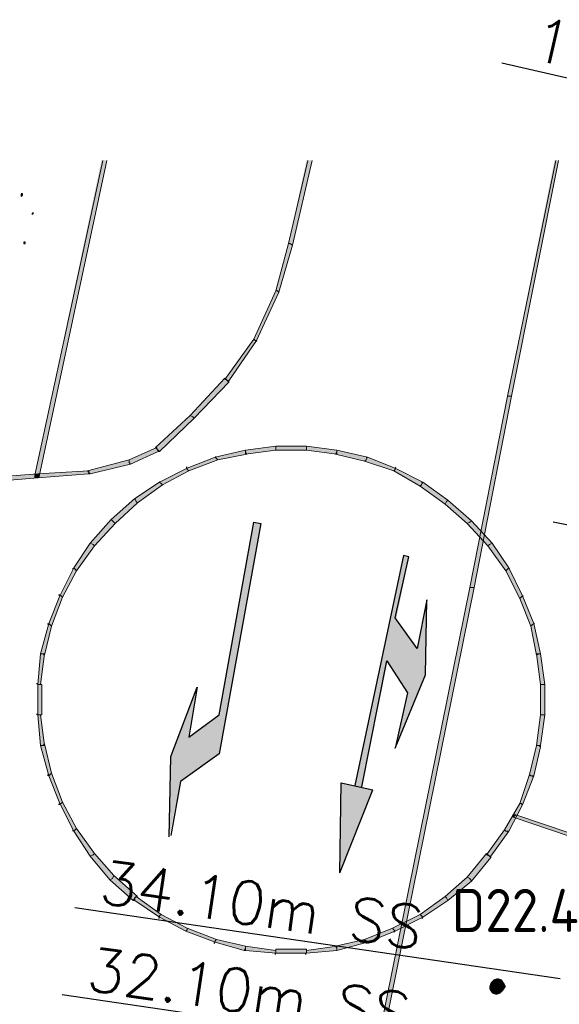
# Model space of a CAD drawing. Header units: millimetres. Extents: x -27 to 2301, y -256 to 766.
# Tile 39 of 97: x 211 to 223, y 120 to 142. Entities that reach past the tile are written whole.
import ezdxf
from ezdxf.enums import TextEntityAlignment as Align

# ---------------------------------------------------------------- set-up
doc = ezdxf.new("R2010")
doc.units = ezdxf.units.MM
for name, color, linetype in [('SIV-ONDERGROND-ALG', 251, 'Continuous'), ('SIV-VRI-DETECTIE', 4, 'Continuous'), ('SIV-VRI-MAATVOERING', 7, 'Continuous'), ('SIV-WEGMARKERING', 7, 'Continuous')]:
    doc.layers.add(name, color=color, linetype=linetype)
doc.styles.add('ISO', font='ISO.shx')
doc.styles.add('ROMANS', font='romans.shx', dxfattribs={"width": 0.7})

# ---------------------------------------------------------------- blocks, each defined once
blk = doc.blocks.new('162')
at = {"style": 'ROMANS'}
blk.add_attdef('ARM.NR', text='', height=500, dxfattribs=at).set_placement((0, 0), align=Align.MIDDLE)

msp = doc.modelspace()

# ---------------------------------------------------------------- hatches: boundary and pattern name
at = {"layer": 'SIV-ONDERGROND-ALG'}
h = msp.add_hatch(color=256, dxfattribs=at)
h.dxf.hatch_style = 2
h.paths.add_polyline_path([(212.759, 139.133), (211.183, 131.8), (211.151, 131.8), (211.087, 131.832), (212.631, 139.133)])
h = msp.add_hatch(color=256, dxfattribs=at)
h.dxf.hatch_style = 2
h.paths.add_polyline_path([(217.52, 139.133), (217.069, 137.171), (217.005, 137.203), (216.973, 137.203), (217.391, 139.133)])
h = msp.add_hatch(color=256, dxfattribs=at)
h.dxf.hatch_style = 2
h.paths.add_polyline_path([(223.245, 139.133), (222.151, 133.665), (222.055, 133.665), (223.149, 139.133)])
h = msp.add_hatch(color=256, dxfattribs=at)
h.dxf.hatch_style = 2
h.paths.add_polyline_path([(216.716, 136.11), (216.748, 136.078), (217.069, 137.171), (217.005, 137.203), (216.973, 137.203), (216.683, 136.11)])
h = msp.add_hatch(color=256, dxfattribs=at)
h.dxf.hatch_style = 2
h.paths.add_polyline_path([(216.201, 134.952), (216.233, 134.952), (216.748, 136.078), (216.716, 136.11), (216.683, 136.11), (216.169, 134.984)])
h = msp.add_hatch(color=256, dxfattribs=at)
h.dxf.hatch_style = 2
h.paths.add_polyline_path([(215.525, 134.051), (215.59, 134.019), (216.233, 134.952), (216.201, 134.952), (216.169, 134.984), (215.493, 134.051)])
h = msp.add_hatch(color=256, dxfattribs=at)
h.dxf.hatch_style = 2
h.paths.add_polyline_path([(216.233, 134.952), (216.265, 134.952), (216.233, 134.92)])
h = msp.add_hatch(color=256, dxfattribs=at)
h.dxf.hatch_style = 2
h.paths.add_polyline_path([(214.753, 133.183), (214.786, 133.151), (215.59, 133.987), (215.525, 134.051), (215.493, 134.083), (214.689, 133.215)])
h = msp.add_hatch(color=256, dxfattribs=at)
h.dxf.hatch_style = 2
h.paths.add_polyline_path([(215.59, 133.987), (215.59, 134.019), (215.525, 134.051)])
h = msp.add_hatch(color=256, dxfattribs=at)
h.dxf.hatch_style = 2
h.paths.add_polyline_path([(221.251, 129.226), (221.283, 129.226), (222.151, 133.665), (222.055, 133.665), (221.186, 129.226)])
h = msp.add_hatch(color=256, dxfattribs=at)
h.dxf.hatch_style = 2
h.paths.add_polyline_path([(213.917, 132.443), (213.982, 132.379), (214.786, 133.151), (214.753, 133.183), (214.689, 133.215), (213.885, 132.475)])
h = msp.add_hatch(color=256, dxfattribs=at)
h.dxf.hatch_style = 2
h.paths.add_polyline_path([(213.274, 132.121), (213.306, 132.089), (213.949, 132.379), (213.917, 132.443), (213.917, 132.475), (213.274, 132.186)])
h = msp.add_hatch(color=256, dxfattribs=at)
h.dxf.hatch_style = 2
h.paths.add_polyline_path([(213.949, 132.379), (213.982, 132.379), (213.917, 132.443)])
h = msp.add_hatch(color=256, dxfattribs=at)
h.dxf.hatch_style = 2
h.paths.add_polyline_path([(215.976, 132.379), (215.976, 132.411), (215.268, 132.25), (215.3, 132.218), (215.332, 132.186), (216.008, 132.314)])
h = msp.add_hatch(color=256, dxfattribs=at)
h.dxf.hatch_style = 2
h.paths.add_polyline_path([(216.683, 132.443), (216.683, 132.507), (215.976, 132.411), (215.976, 132.314), (216.683, 132.411)])
h = msp.add_hatch(color=256, dxfattribs=at)
h.dxf.hatch_style = 2
h.paths.add_polyline_path([(217.391, 132.443), (217.391, 132.507), (216.683, 132.507), (216.683, 132.411), (217.391, 132.411)])
h = msp.add_hatch(color=256, dxfattribs=at)
h.dxf.hatch_style = 2
h.paths.add_polyline_path([(218.099, 132.379), (218.099, 132.411), (217.391, 132.507), (217.391, 132.411), (218.099, 132.314)])
h = msp.add_hatch(color=256, dxfattribs=at)
h.dxf.hatch_style = 2
h.paths.add_polyline_path([(218.774, 132.186), (218.806, 132.25), (218.099, 132.411), (218.099, 132.379), (218.066, 132.314), (218.742, 132.153)])
h = msp.add_hatch(color=256, dxfattribs=at)
h.dxf.hatch_style = 2
h.paths.add_polyline_path([(212.341, 131.896), (212.373, 131.864), (213.306, 132.089), (213.274, 132.121), (213.274, 132.186), (212.309, 131.928)])
h = msp.add_hatch(color=256, dxfattribs=at)
h.dxf.hatch_style = 2
h.paths.add_polyline_path([(215.3, 132.218), (215.268, 132.25), (214.625, 131.993), (214.625, 131.96), (214.657, 131.928), (215.332, 132.186)])
h = msp.add_hatch(color=256, dxfattribs=at)
h.dxf.hatch_style = 2
h.paths.add_polyline_path([(215.268, 132.25), (215.268, 132.282), (215.3, 132.25)])
h = msp.add_hatch(color=256, dxfattribs=at)
h.dxf.hatch_style = 2
h.paths.add_polyline_path([(219.45, 131.96), (219.45, 131.993), (218.806, 132.25), (218.774, 132.186), (218.742, 132.153), (219.417, 131.928)])
h = msp.add_hatch(color=256, dxfattribs=at)
h.dxf.hatch_style = 2
h.paths.add_polyline_path([(218.774, 132.25), (218.806, 132.25), (218.806, 132.218), (218.774, 132.218)])
h = msp.add_hatch(color=256, dxfattribs=at)
h.dxf.hatch_style = 2
h.paths.add_polyline_path([(209.929, 131.735), (209.929, 131.671), (211.151, 131.768), (211.151, 131.864), (209.929, 131.768)])
h = msp.add_hatch(color=256, dxfattribs=at)
h.dxf.hatch_style = 2
h.paths.add_polyline_path([(211.151, 131.768), (211.087, 131.8), (211.087, 131.832), (211.151, 131.864), (211.151, 131.8)])
h = msp.add_hatch(color=256, dxfattribs=at)
h.dxf.hatch_style = 2
h.paths.add_polyline_path([(211.151, 131.8), (211.151, 131.768), (212.341, 131.864), (212.341, 131.928), (211.151, 131.864)])
h = msp.add_hatch(color=256, dxfattribs=at)
h.dxf.hatch_style = 2
h.paths.add_polyline_path([(211.151, 131.864), (211.183, 131.832), (211.183, 131.8), (211.151, 131.768), (211.151, 131.8)])
h = msp.add_hatch(color=256, dxfattribs=at)
h.dxf.hatch_style = 2
h.paths.add_polyline_path([(212.341, 131.864), (212.373, 131.864), (212.341, 131.896)])
h = msp.add_hatch(color=256, dxfattribs=at)
h.dxf.hatch_style = 2
h.paths.add_polyline_path([(214.625, 131.96), (214.625, 131.993), (213.982, 131.671), (214.014, 131.639), (214.046, 131.607), (214.657, 131.928)])
h = msp.add_hatch(color=256, dxfattribs=at)
h.dxf.hatch_style = 2
h.paths.add_polyline_path([(214.593, 131.993), (214.593, 132.025), (214.625, 132.025), (214.625, 131.993)])
h = msp.add_hatch(color=256, dxfattribs=at)
h.dxf.hatch_style = 2
h.paths.add_polyline_path([(220.061, 131.607), (220.093, 131.671), (219.45, 131.993), (219.45, 131.96), (219.417, 131.928), (220.029, 131.575)])
h = msp.add_hatch(color=256, dxfattribs=at)
h.dxf.hatch_style = 2
h.paths.add_polyline_path([(219.45, 131.993), (219.45, 132.025), (219.482, 131.993)])
h = msp.add_hatch(color=256, dxfattribs=at)
h.dxf.hatch_style = 2
h.paths.add_polyline_path([(211.183, 131.8), (211.151, 131.768), (211.087, 131.768), (211.087, 131.832), (211.151, 131.8)])
h = msp.add_hatch(color=256, dxfattribs=at)
h.dxf.hatch_style = 2
h.paths.add_polyline_path([(214.014, 131.639), (213.982, 131.671), (213.403, 131.285), (213.435, 131.221), (213.467, 131.189), (214.046, 131.607)])
h = msp.add_hatch(color=256, dxfattribs=at)
h.dxf.hatch_style = 2
h.paths.add_polyline_path([(213.982, 131.671), (213.982, 131.703), (214.014, 131.671)])
h = msp.add_hatch(color=256, dxfattribs=at)
h.dxf.hatch_style = 2
h.paths.add_polyline_path([(220.64, 131.221), (220.672, 131.253), (220.093, 131.671), (220.061, 131.607), (220.029, 131.575), (220.608, 131.156)])
h = msp.add_hatch(color=256, dxfattribs=at)
h.dxf.hatch_style = 2
h.paths.add_polyline_path([(220.061, 131.671), (220.093, 131.671), (220.093, 131.639), (220.061, 131.639)])
h = msp.add_hatch(color=256, dxfattribs=at)
h.dxf.hatch_style = 2
h.paths.add_polyline_path([(213.435, 131.221), (213.403, 131.285), (212.856, 130.803), (212.888, 130.77), (212.952, 130.706), (213.467, 131.189)])
h = msp.add_hatch(color=256, dxfattribs=at)
h.dxf.hatch_style = 2
h.paths.add_polyline_path([(221.186, 130.738), (221.219, 130.77), (220.672, 131.253), (220.64, 131.221), (220.608, 131.156), (221.122, 130.706)])
h = msp.add_hatch(color=256, dxfattribs=at)
h.dxf.hatch_style = 2
h.paths.add_polyline_path([(212.888, 130.77), (212.856, 130.803), (212.373, 130.256), (212.438, 130.224), (212.47, 130.191), (212.952, 130.706)])
h = msp.add_hatch(color=256, dxfattribs=at)
h.dxf.hatch_style = 2
h.paths.add_polyline_path([(221.637, 130.224), (221.701, 130.256), (221.219, 130.77), (221.186, 130.738), (221.122, 130.706), (221.605, 130.191)])
h = msp.add_hatch(color=256, dxfattribs=at)
h.dxf.hatch_style = 2
h.paths.add_polyline_path([(212.438, 130.224), (212.373, 130.256), (211.987, 129.677), (212.019, 129.645), (212.052, 129.612), (212.47, 130.191)])
h = msp.add_hatch(color=256, dxfattribs=at)
h.dxf.hatch_style = 2
h.paths.add_polyline_path([(222.055, 129.645), (222.087, 129.677), (221.701, 130.256), (221.637, 130.224), (221.605, 130.191), (222.023, 129.612)])
h = msp.add_hatch(color=256, dxfattribs=at)
h.dxf.hatch_style = 2
h.paths.add_polyline_path([(212.019, 129.645), (211.987, 129.677), (211.666, 129.033), (211.698, 129.033), (211.73, 129.001), (212.052, 129.612)])
h = msp.add_hatch(color=256, dxfattribs=at)
h.dxf.hatch_style = 2
h.paths.add_polyline_path([(211.955, 129.677), (211.987, 129.677), (211.987, 129.645), (211.955, 129.645)])
h = msp.add_hatch(color=256, dxfattribs=at)
h.dxf.hatch_style = 2
h.paths.add_polyline_path([(222.377, 129.001), (222.409, 129.033), (222.087, 129.677), (222.055, 129.645), (222.023, 129.612), (222.344, 128.969)])
h = msp.add_hatch(color=256, dxfattribs=at)
h.dxf.hatch_style = 2
h.paths.add_polyline_path([(222.087, 129.677), (222.119, 129.677), (222.087, 129.645)])
h = msp.add_hatch(color=256, dxfattribs=at)
h.dxf.hatch_style = 2
h.paths.add_polyline_path([(219.192, 119.062), (219.224, 119.062), (221.283, 129.226), (221.186, 129.226), (219.128, 119.062)])
h = msp.add_hatch(color=256, dxfattribs=at)
h.dxf.hatch_style = 2
h.paths.add_polyline_path([(211.698, 129.033), (211.666, 129.033), (211.408, 128.39), (211.44, 128.358), (211.473, 128.326), (211.73, 129.001)])
h = msp.add_hatch(color=256, dxfattribs=at)
h.dxf.hatch_style = 2
h.paths.add_polyline_path([(211.633, 129.033), (211.633, 129.066), (211.666, 129.066), (211.666, 129.033)])
h = msp.add_hatch(color=256, dxfattribs=at)
h.dxf.hatch_style = 2
h.paths.add_polyline_path([(222.634, 128.358), (222.666, 128.39), (222.409, 129.033), (222.377, 129.001), (222.344, 128.969), (222.602, 128.326)])
h = msp.add_hatch(color=256, dxfattribs=at)
h.dxf.hatch_style = 2
h.paths.add_polyline_path([(222.409, 129.033), (222.441, 129.033), (222.409, 129.001)])
h = msp.add_hatch(color=256, dxfattribs=at)
h.dxf.hatch_style = 2
h.paths.add_polyline_path([(211.44, 128.358), (211.408, 128.39), (211.215, 127.683), (211.28, 127.683), (211.312, 127.65), (211.473, 128.326)])
h = msp.add_hatch(color=256, dxfattribs=at)
h.dxf.hatch_style = 2
h.paths.add_polyline_path([(211.376, 128.39), (211.408, 128.39), (211.408, 128.358), (211.376, 128.358)])
h = msp.add_hatch(color=256, dxfattribs=at)
h.dxf.hatch_style = 2
h.paths.add_polyline_path([(222.795, 127.683), (222.827, 127.683), (222.666, 128.39), (222.634, 128.358), (222.602, 128.326), (222.73, 127.65)])
h = msp.add_hatch(color=256, dxfattribs=at)
h.dxf.hatch_style = 2
h.paths.add_polyline_path([(222.666, 128.39), (222.698, 128.39), (222.666, 128.358)])
h = msp.add_hatch(color=256, dxfattribs=at)
h.dxf.hatch_style = 2
h.paths.add_polyline_path([(211.28, 127.683), (211.215, 127.683), (211.151, 126.975), (211.215, 126.975), (211.312, 127.683)])
h = msp.add_hatch(color=256, dxfattribs=at)
h.dxf.hatch_style = 2
h.paths.add_polyline_path([(222.859, 126.975), (222.923, 126.975), (222.827, 127.683), (222.73, 127.683), (222.827, 126.975)])
h = msp.add_hatch(color=256, dxfattribs=at)
h.dxf.hatch_style = 2
h.paths.add_polyline_path([(211.119, 126.975), (211.119, 127.007), (211.151, 127.007), (211.151, 126.975)])
h = msp.add_hatch(color=256, dxfattribs=at)
h.dxf.hatch_style = 2
h.paths.add_polyline_path([(211.183, 126.975), (211.151, 126.975), (211.151, 126.267), (211.247, 126.267), (211.247, 126.975)])
h = msp.add_hatch(color=256, dxfattribs=at)
h.dxf.hatch_style = 2
h.paths.add_polyline_path([(222.859, 126.267), (222.923, 126.267), (222.923, 126.975), (222.827, 126.975), (222.827, 126.267)])
h = msp.add_hatch(color=256, dxfattribs=at)
h.dxf.hatch_style = 2
h.paths.add_polyline_path([(211.119, 126.267), (211.119, 126.299), (211.151, 126.299), (211.151, 126.267)])
h = msp.add_hatch(color=256, dxfattribs=at)
h.dxf.hatch_style = 2
h.paths.add_polyline_path([(211.183, 126.267), (211.151, 126.267), (211.215, 125.56), (211.312, 125.56), (211.215, 126.267)])
h = msp.add_hatch(color=256, dxfattribs=at)
h.dxf.hatch_style = 2
h.paths.add_polyline_path([(222.795, 125.56), (222.827, 125.56), (222.923, 126.267), (222.827, 126.267), (222.73, 125.56)])
h = msp.add_hatch(color=256, dxfattribs=at)
h.dxf.hatch_style = 2
h.paths.add_polyline_path([(211.28, 125.56), (211.215, 125.56), (211.408, 124.852), (211.44, 124.884), (211.473, 124.916), (211.312, 125.592)])
h = msp.add_hatch(color=256, dxfattribs=at)
h.dxf.hatch_style = 2
h.paths.add_polyline_path([(222.602, 124.852), (222.666, 124.852), (222.827, 125.527), (222.795, 125.56), (222.73, 125.56), (222.57, 124.884)])
h = msp.add_hatch(color=256, dxfattribs=at)
h.dxf.hatch_style = 2
h.paths.add_polyline_path([(222.827, 125.527), (222.827, 125.56), (222.795, 125.56)])
h = msp.add_hatch(color=256, dxfattribs=at)
h.dxf.hatch_style = 2
h.paths.add_polyline_path([(211.376, 124.852), (211.376, 124.884), (211.408, 124.884), (211.408, 124.852)])
h = msp.add_hatch(color=256, dxfattribs=at)
h.dxf.hatch_style = 2
h.paths.add_polyline_path([(211.44, 124.884), (211.408, 124.852), (211.666, 124.209), (211.698, 124.209), (211.73, 124.241), (211.473, 124.916)])
h = msp.add_hatch(color=256, dxfattribs=at)
h.dxf.hatch_style = 2
h.paths.add_polyline_path([(222.377, 124.209), (222.409, 124.177), (222.666, 124.852), (222.602, 124.852), (222.57, 124.884), (222.344, 124.209)])
h = msp.add_hatch(color=256, dxfattribs=at)
h.dxf.hatch_style = 2
h.paths.add_polyline_path([(222.634, 124.852), (222.666, 124.852), (222.666, 124.82), (222.634, 124.82)])
h = msp.add_hatch(color=256, dxfattribs=at)
h.dxf.hatch_style = 2
h.paths.add_polyline_path([(211.633, 124.209), (211.666, 124.209), (211.666, 124.177), (211.633, 124.177)])
h = msp.add_hatch(color=256, dxfattribs=at)
h.dxf.hatch_style = 2
h.paths.add_polyline_path([(211.698, 124.209), (211.666, 124.209), (211.987, 123.565), (212.019, 123.598), (212.052, 123.63), (211.73, 124.241)])
h = msp.add_hatch(color=256, dxfattribs=at)
h.dxf.hatch_style = 2
h.paths.add_polyline_path([(222.023, 123.565), (222.087, 123.565), (222.409, 124.177), (222.377, 124.209), (222.344, 124.209), (221.991, 123.598)])
h = msp.add_hatch(color=256, dxfattribs=at)
h.dxf.hatch_style = 2
h.paths.add_polyline_path([(222.216, 123.887), (222.184, 123.919), (222.184, 123.951), (222.248, 123.951), (222.216, 123.919)])
h = msp.add_hatch(color=256, dxfattribs=at)
h.dxf.hatch_style = 2
h.paths.add_polyline_path([(222.216, 123.919), (222.216, 123.887), (235.661, 119.32), (235.661, 119.384), (235.693, 119.416), (222.248, 123.951)])
h = msp.add_hatch(color=256, dxfattribs=at)
h.dxf.hatch_style = 2
h.paths.add_polyline_path([(212.019, 123.598), (211.987, 123.565), (212.373, 122.986), (212.438, 123.019), (212.47, 123.051), (212.052, 123.63)])
h = msp.add_hatch(color=256, dxfattribs=at)
h.dxf.hatch_style = 2
h.paths.add_polyline_path([(211.955, 123.565), (211.955, 123.598), (211.987, 123.598), (211.987, 123.565)])
h = msp.add_hatch(color=256, dxfattribs=at)
h.dxf.hatch_style = 2
h.paths.add_polyline_path([(221.637, 122.986), (221.669, 122.986), (222.087, 123.565), (222.023, 123.565), (221.991, 123.598), (221.572, 123.019)])
h = msp.add_hatch(color=256, dxfattribs=at)
h.dxf.hatch_style = 2
h.paths.add_polyline_path([(222.055, 123.565), (222.087, 123.565), (222.087, 123.533), (222.055, 123.533)])
h = msp.add_hatch(color=256, dxfattribs=at)
h.dxf.hatch_style = 2
h.paths.add_polyline_path([(212.438, 123.019), (212.373, 122.986), (212.824, 122.44), (212.888, 122.472), (212.92, 122.536), (212.47, 123.051)])
h = msp.add_hatch(color=256, dxfattribs=at)
h.dxf.hatch_style = 2
h.paths.add_polyline_path([(221.186, 122.472), (221.219, 122.407), (221.669, 122.954), (221.637, 122.986), (221.572, 123.051), (221.122, 122.504)])
h = msp.add_hatch(color=256, dxfattribs=at)
h.dxf.hatch_style = 2
h.paths.add_polyline_path([(221.669, 122.954), (221.669, 122.986), (221.637, 122.986)])
h = msp.add_hatch(color=256, dxfattribs=at)
h.dxf.hatch_style = 2
h.paths.add_polyline_path([(212.888, 122.472), (212.824, 122.44), (213.37, 121.957), (213.403, 122.021), (213.467, 122.054), (212.92, 122.536)])
h = msp.add_hatch(color=256, dxfattribs=at)
h.dxf.hatch_style = 2
h.paths.add_polyline_path([(220.64, 122.021), (220.672, 121.957), (221.219, 122.407), (221.186, 122.472), (221.122, 122.504), (220.608, 122.054)])
h = msp.add_hatch(color=256, dxfattribs=at)
h.dxf.hatch_style = 2
h.paths.add_polyline_path([(213.37, 121.957), (213.403, 121.957), (213.403, 122.021)])
h = msp.add_hatch(color=256, dxfattribs=at)
h.dxf.hatch_style = 2
h.paths.add_polyline_path([(213.403, 122.021), (213.403, 121.957), (213.982, 121.571), (213.982, 121.603), (214.014, 121.635), (213.435, 122.054)])
h = msp.add_hatch(color=256, dxfattribs=at)
h.dxf.hatch_style = 2
h.paths.add_polyline_path([(220.061, 121.603), (220.093, 121.571), (220.672, 121.957), (220.64, 122.021), (220.608, 122.054), (220.029, 121.635)])
h = msp.add_hatch(color=256, dxfattribs=at)
h.dxf.hatch_style = 2
h.paths.add_polyline_path([(213.949, 121.571), (213.982, 121.571), (213.982, 121.539), (213.949, 121.539)])
h = msp.add_hatch(color=256, dxfattribs=at)
h.dxf.hatch_style = 2
h.paths.add_polyline_path([(213.982, 121.603), (213.982, 121.571), (214.593, 121.25), (214.625, 121.282), (214.625, 121.314), (214.014, 121.635)])
h = msp.add_hatch(color=256, dxfattribs=at)
h.dxf.hatch_style = 2
h.paths.add_polyline_path([(219.417, 121.282), (219.45, 121.25), (220.093, 121.571), (220.061, 121.603), (220.029, 121.635), (219.385, 121.314)])
h = msp.add_hatch(color=256, dxfattribs=at)
h.dxf.hatch_style = 2
h.paths.add_polyline_path([(220.061, 121.571), (220.093, 121.571), (220.093, 121.539), (220.061, 121.539)])
h = msp.add_hatch(color=256, dxfattribs=at)
h.dxf.hatch_style = 2
h.paths.add_polyline_path([(214.625, 121.282), (214.593, 121.25), (215.268, 120.992), (215.268, 121.024), (215.3, 121.057), (214.625, 121.314)])
h = msp.add_hatch(color=256, dxfattribs=at)
h.dxf.hatch_style = 2
h.paths.add_polyline_path([(218.774, 121.024), (218.806, 120.992), (219.45, 121.25), (219.417, 121.282), (219.385, 121.314), (218.742, 121.057)])
h = msp.add_hatch(color=256, dxfattribs=at)
h.dxf.hatch_style = 2
h.paths.add_polyline_path([(219.417, 121.25), (219.45, 121.25), (219.45, 121.217), (219.417, 121.217)])
h = msp.add_hatch(color=256, dxfattribs=at)
h.dxf.hatch_style = 2
h.paths.add_polyline_path([(215.236, 120.992), (215.268, 120.992), (215.268, 120.96), (215.236, 120.96)])
h = msp.add_hatch(color=256, dxfattribs=at)
h.dxf.hatch_style = 2
h.paths.add_polyline_path([(215.268, 121.024), (215.268, 120.992), (215.944, 120.799), (215.976, 120.864), (215.976, 120.896), (215.3, 121.057)])
h = msp.add_hatch(color=256, dxfattribs=at)
h.dxf.hatch_style = 2
h.paths.add_polyline_path([(215.976, 120.864), (215.976, 120.799), (216.683, 120.735), (216.683, 120.799), (215.976, 120.896)])
h = msp.add_hatch(color=256, dxfattribs=at)
h.dxf.hatch_style = 2
h.paths.add_polyline_path([(217.391, 120.767), (217.391, 120.735), (218.099, 120.799), (218.099, 120.896), (217.391, 120.799)])
h = msp.add_hatch(color=256, dxfattribs=at)
h.dxf.hatch_style = 2
h.paths.add_polyline_path([(218.099, 120.864), (218.099, 120.799), (218.806, 120.992), (218.774, 121.024), (218.742, 121.057), (218.066, 120.896)])
h = msp.add_hatch(color=256, dxfattribs=at)
h.dxf.hatch_style = 2
h.paths.add_polyline_path([(218.774, 120.992), (218.806, 120.992), (218.806, 120.96), (218.774, 120.96)])
h = msp.add_hatch(color=256, dxfattribs=at)
h.dxf.hatch_style = 2
h.paths.add_polyline_path([(215.944, 120.799), (215.976, 120.799), (215.976, 120.864)])
h = msp.add_hatch(color=256, dxfattribs=at)
h.dxf.hatch_style = 2
h.paths.add_polyline_path([(216.651, 120.735), (216.683, 120.735), (216.683, 120.703), (216.651, 120.703)])
h = msp.add_hatch(color=256, dxfattribs=at)
h.dxf.hatch_style = 2
h.paths.add_polyline_path([(216.683, 120.767), (216.683, 120.735), (217.391, 120.735), (217.391, 120.831), (216.683, 120.831)])
h = msp.add_hatch(color=256, dxfattribs=at)
h.dxf.hatch_style = 2
h.paths.add_polyline_path([(217.359, 120.735), (217.391, 120.735), (217.391, 120.703), (217.359, 120.703)])
h = msp.add_hatch(color=256, dxfattribs=at)
h.dxf.hatch_style = 2
h.paths.add_polyline_path([(221.669, 120.059), (221.637, 119.963), (221.83, 119.963)])
h = msp.add_hatch(color=256, dxfattribs=at)
h.dxf.hatch_style = 2
h.paths.add_polyline_path([(221.733, 120.124), (221.669, 120.059), (221.83, 119.963)])
h = msp.add_hatch(color=256, dxfattribs=at)
h.dxf.hatch_style = 2
h.paths.add_polyline_path([(221.83, 120.156), (221.733, 120.124), (221.83, 119.963)])
h = msp.add_hatch(color=256, dxfattribs=at)
h.dxf.hatch_style = 2
h.paths.add_polyline_path([(221.926, 120.124), (221.83, 120.156), (221.83, 119.963)])
h = msp.add_hatch(color=256, dxfattribs=at)
h.dxf.hatch_style = 2
h.paths.add_polyline_path([(221.991, 120.027), (221.926, 120.124), (221.83, 119.963)])
h = msp.add_hatch(color=256, dxfattribs=at)
h.dxf.hatch_style = 2
h.paths.add_polyline_path([(222.023, 119.963), (221.991, 120.027), (221.83, 119.963)])
h = msp.add_hatch(color=256, dxfattribs=at)
h.dxf.hatch_style = 2
h.paths.add_polyline_path([(221.637, 119.963), (221.637, 119.899), (221.83, 119.963)])
h = msp.add_hatch(color=256, dxfattribs=at)
h.dxf.hatch_style = 2
h.paths.add_polyline_path([(221.637, 119.899), (221.701, 119.802), (221.83, 119.963)])
h = msp.add_hatch(color=256, dxfattribs=at)
h.dxf.hatch_style = 2
h.paths.add_polyline_path([(221.701, 119.802), (221.798, 119.77), (221.83, 119.963)])
h = msp.add_hatch(color=256, dxfattribs=at)
h.dxf.hatch_style = 2
h.paths.add_polyline_path([(221.798, 119.77), (221.894, 119.802), (221.83, 119.963)])
h = msp.add_hatch(color=256, dxfattribs=at)
h.dxf.hatch_style = 2
h.paths.add_polyline_path([(221.894, 119.802), (221.958, 119.866), (221.83, 119.963)])
h = msp.add_hatch(color=256, dxfattribs=at)
h.dxf.hatch_style = 2
h.paths.add_polyline_path([(221.958, 119.866), (222.023, 119.963), (221.83, 119.963)])
at = {"layer": 'SIV-WEGMARKERING'}
h = msp.add_hatch(color=256, dxfattribs=at)
h.dxf.hatch_style = 2
h.paths.add_polyline_path([(216.33, 130.706), (215.365, 126.267), (216.169, 130.738)])
h = msp.add_hatch(color=256, dxfattribs=at)
h.dxf.hatch_style = 2
h.paths.add_polyline_path([(215.365, 125.367), (216.33, 130.706), (215.365, 126.267)])
h = msp.add_hatch(color=256, dxfattribs=at)
h.dxf.hatch_style = 2
h.paths.add_polyline_path([(218.678, 124.595), (219.643, 129.966), (218.517, 124.627)])
h = msp.add_hatch(color=256, dxfattribs=at)
h.dxf.hatch_style = 2
h.paths.add_polyline_path([(219.771, 129.934), (218.678, 124.595), (219.643, 129.966)])
h = msp.add_hatch(color=256, dxfattribs=at)
h.dxf.hatch_style = 2
h.paths.add_polyline_path([(219.45, 125.495), (220.189, 128.937), (220.157, 127.2)])
h = msp.add_hatch(color=256, dxfattribs=at)
h.dxf.hatch_style = 2
h.paths.add_polyline_path([(219.257, 127.522), (219.964, 127.811), (219.45, 128.519)])
h = msp.add_hatch(color=256, dxfattribs=at)
h.dxf.hatch_style = 2
h.paths.add_polyline_path([(219.739, 126.782), (219.257, 127.522), (219.964, 127.811)])
h = msp.add_hatch(color=256, dxfattribs=at)
h.dxf.hatch_style = 2
h.paths.add_polyline_path([(214.85, 126.911), (214.239, 125.302), (214.657, 125.753)])
h = msp.add_hatch(color=256, dxfattribs=at)
h.dxf.hatch_style = 2
h.paths.add_polyline_path([(215.365, 125.367), (214.657, 125.753), (215.365, 126.267)])
h = msp.add_hatch(color=256, dxfattribs=at)
h.dxf.hatch_style = 2
h.paths.add_polyline_path([(214.657, 125.753), (214.464, 124.723), (214.239, 125.302)])
h = msp.add_hatch(color=256, dxfattribs=at)
h.dxf.hatch_style = 2
h.paths.add_polyline_path([(214.464, 124.723), (215.365, 125.367), (214.657, 125.753)])
h = msp.add_hatch(color=256, dxfattribs=at)
h.dxf.hatch_style = 2
h.paths.add_polyline_path([(214.464, 124.723), (214.239, 125.302), (214.207, 123.437)])
h = msp.add_hatch(color=256, dxfattribs=at)
h.dxf.hatch_style = 2
h.paths.add_polyline_path([(218.163, 122.6), (218.195, 124.691), (218.935, 124.53)])

# ---------------------------------------------------------------- linework, layer by layer
at = {"layer": 'SIV-ONDERGROND-ALG', "lineweight": 5}
for points in [[(212.663, 139.133), (211.087, 131.832)], [(211.087, 131.832), (211.151, 131.8), (211.183, 131.8), (212.759, 139.133)], [(216.973, 137.203), (217.005, 137.203), (217.069, 137.171), (217.52, 139.133)], [(217.423, 139.133), (216.973, 137.203)], [(223.181, 139.133), (222.055, 133.665), (222.087, 133.665)], [(222.087, 133.665), (222.151, 133.665), (223.245, 139.133)], [(216.716, 136.11), (216.748, 136.078), (217.069, 137.171), (217.005, 137.203), (216.973, 137.203), (216.683, 136.11), (216.716, 136.11)], [(216.201, 134.952), (216.233, 134.952), (216.748, 136.078), (216.716, 136.11), (216.683, 136.11), (216.169, 134.984), (216.201, 134.952)], [(215.525, 134.051), (215.59, 134.019), (216.233, 134.952), (216.201, 134.952), (216.169, 134.984), (215.493, 134.051), (215.525, 134.051)], [(214.753, 133.183), (214.786, 133.151), (215.59, 133.987), (215.525, 134.051), (215.493, 134.083), (214.689, 133.215), (214.753, 133.183)], [(215.59, 133.987), (215.59, 134.019)], [(221.251, 129.226), (221.283, 129.226), (222.151, 133.665), (222.055, 133.665), (221.186, 129.226), (221.251, 129.226)], [(213.917, 132.443), (213.982, 132.379), (214.786, 133.151), (214.753, 133.183), (214.689, 133.215), (213.885, 132.475), (213.917, 132.443)], [(213.274, 132.121), (213.306, 132.089), (213.949, 132.379), (213.917, 132.443), (213.917, 132.475), (213.274, 132.186), (213.274, 132.121)], [(213.949, 132.379), (213.982, 132.379)], [(215.976, 132.379), (215.976, 132.411), (215.268, 132.25), (215.3, 132.218), (215.332, 132.186), (216.008, 132.314), (215.976, 132.379)], [(216.683, 132.443), (216.683, 132.507), (215.976, 132.411), (215.976, 132.314), (216.683, 132.411), (216.683, 132.443)], [(215.976, 132.411), (215.976, 132.411)], [(217.391, 132.443), (217.391, 132.507), (216.683, 132.507), (216.683, 132.411), (217.391, 132.411), (217.391, 132.443)], [(216.683, 132.507), (216.683, 132.507)], [(218.099, 132.379), (218.099, 132.411), (217.391, 132.507), (217.391, 132.411), (218.099, 132.314), (218.099, 132.379)], [(217.391, 132.507), (217.391, 132.507)], [(218.774, 132.186), (218.806, 132.25), (218.099, 132.411), (218.099, 132.379), (218.066, 132.314), (218.742, 132.153), (218.774, 132.186)], [(218.099, 132.411), (218.099, 132.411)], [(212.341, 131.896), (212.373, 131.864), (213.306, 132.089), (213.274, 132.121), (213.274, 132.186), (212.309, 131.928), (212.341, 131.896)], [(215.3, 132.218), (215.268, 132.25), (214.625, 131.993), (214.625, 131.96), (214.657, 131.928), (215.332, 132.186), (215.3, 132.218)], [(219.45, 131.96), (219.45, 131.993), (218.806, 132.25), (218.774, 132.186), (218.742, 132.153), (219.417, 131.928), (219.45, 131.96)], [(209.929, 131.735), (209.929, 131.671), (211.151, 131.768), (211.151, 131.864), (209.929, 131.768), (209.929, 131.735)], [(211.151, 131.768), (211.087, 131.8), (211.087, 131.832), (211.151, 131.864)], [(211.151, 131.8), (211.151, 131.768), (212.341, 131.864), (212.341, 131.928), (211.151, 131.864), (211.151, 131.8)], [(211.151, 131.864), (211.183, 131.832), (211.183, 131.8), (211.151, 131.768)], [(212.341, 131.864), (212.373, 131.864)], [(214.625, 131.96), (214.625, 131.993), (213.982, 131.671), (214.014, 131.639), (214.046, 131.607), (214.657, 131.928), (214.625, 131.96)], [(220.061, 131.607), (220.093, 131.671), (219.45, 131.993), (219.45, 131.96), (219.417, 131.928), (220.029, 131.575), (220.061, 131.607)], [(211.183, 131.8), (211.151, 131.768), (211.087, 131.768), (211.087, 131.832)], [(214.014, 131.639), (213.982, 131.671), (213.403, 131.285), (213.435, 131.221), (213.467, 131.189), (214.046, 131.607), (214.014, 131.639)], [(220.64, 131.221), (220.672, 131.253), (220.093, 131.671), (220.061, 131.607), (220.029, 131.575), (220.608, 131.156), (220.64, 131.221)], [(213.435, 131.221), (213.403, 131.285), (212.856, 130.803), (212.888, 130.77), (212.952, 130.706), (213.467, 131.189), (213.435, 131.221)], [(213.403, 131.285), (213.403, 131.285)], [(221.186, 130.738), (221.219, 130.77), (220.672, 131.253), (220.64, 131.221), (220.608, 131.156), (221.122, 130.706), (221.186, 130.738)], [(220.672, 131.253), (220.672, 131.253)], [(212.888, 130.77), (212.856, 130.803), (212.373, 130.256), (212.438, 130.224), (212.47, 130.191), (212.952, 130.706), (212.888, 130.77)], [(221.637, 130.224), (221.701, 130.256), (221.219, 130.77), (221.186, 130.738), (221.122, 130.706), (221.605, 130.191), (221.637, 130.224)], [(212.438, 130.224), (212.373, 130.256), (211.987, 129.677), (212.019, 129.645), (212.052, 129.612), (212.47, 130.191), (212.438, 130.224)], [(212.373, 130.256), (212.373, 130.256)], [(222.055, 129.645), (222.087, 129.677), (221.701, 130.256), (221.637, 130.224), (221.605, 130.191), (222.023, 129.612), (222.055, 129.645)], [(221.701, 130.256), (221.701, 130.256)], [(212.019, 129.645), (211.987, 129.677), (211.666, 129.033), (211.698, 129.033), (211.73, 129.001), (212.052, 129.612), (212.019, 129.645)], [(222.377, 129.001), (222.409, 129.033), (222.087, 129.677), (222.055, 129.645), (222.023, 129.612), (222.344, 128.969), (222.377, 129.001)], [(219.192, 119.062), (219.224, 119.062), (221.283, 129.226), (221.186, 129.226), (219.128, 119.062), (219.192, 119.062)], [(211.698, 129.033), (211.666, 129.033), (211.408, 128.39), (211.44, 128.358), (211.473, 128.326), (211.73, 129.001), (211.698, 129.033)], [(222.634, 128.358), (222.666, 128.39), (222.409, 129.033), (222.377, 129.001), (222.344, 128.969), (222.602, 128.326), (222.634, 128.358)], [(211.44, 128.358), (211.408, 128.39), (211.215, 127.683), (211.28, 127.683), (211.312, 127.65), (211.473, 128.326), (211.44, 128.358)], [(222.795, 127.683), (222.827, 127.683), (222.666, 128.39), (222.634, 128.358), (222.602, 128.326), (222.73, 127.65), (222.795, 127.683)], [(211.28, 127.683), (211.215, 127.683), (211.151, 126.975), (211.215, 126.975), (211.312, 127.683), (211.28, 127.683)], [(211.215, 127.683), (211.215, 127.683)], [(222.859, 126.975), (222.923, 126.975), (222.827, 127.683), (222.73, 127.683), (222.827, 126.975), (222.859, 126.975)], [(222.827, 127.683), (222.827, 127.683)], [(211.183, 126.975), (211.151, 126.975), (211.151, 126.267), (211.247, 126.267), (211.247, 126.975), (211.183, 126.975)], [(222.859, 126.267), (222.923, 126.267), (222.923, 126.975), (222.827, 126.975), (222.827, 126.267), (222.859, 126.267)], [(222.923, 126.975), (222.923, 126.975)], [(211.183, 126.267), (211.151, 126.267), (211.215, 125.56), (211.312, 125.56), (211.215, 126.267), (211.183, 126.267)], [(222.795, 125.56), (222.827, 125.56), (222.923, 126.267), (222.827, 126.267), (222.73, 125.56), (222.795, 125.56)], [(222.923, 126.267), (222.923, 126.267)], [(211.28, 125.56), (211.215, 125.56), (211.408, 124.852), (211.44, 124.884), (211.473, 124.916), (211.312, 125.592), (211.28, 125.56)], [(211.215, 125.56), (211.215, 125.56)], [(222.602, 124.852), (222.666, 124.852), (222.827, 125.527), (222.795, 125.56), (222.73, 125.56), (222.57, 124.884), (222.602, 124.852)], [(222.827, 125.527), (222.827, 125.56)], [(211.44, 124.884), (211.408, 124.852), (211.666, 124.209), (211.698, 124.209), (211.73, 124.241), (211.473, 124.916), (211.44, 124.884)], [(222.377, 124.209), (222.409, 124.177), (222.666, 124.852), (222.602, 124.852), (222.57, 124.884), (222.344, 124.209), (222.377, 124.209)], [(211.698, 124.209), (211.666, 124.209), (211.987, 123.565), (212.019, 123.598), (212.052, 123.63), (211.73, 124.241), (211.698, 124.209)], [(222.023, 123.565), (222.087, 123.565), (222.409, 124.177), (222.377, 124.209), (222.344, 124.209), (221.991, 123.598), (222.023, 123.565)], [(222.216, 123.887), (222.184, 123.919), (222.184, 123.951), (222.248, 123.951)], [(222.216, 123.919), (222.216, 123.887), (235.661, 119.32), (235.661, 119.384), (235.693, 119.416), (222.248, 123.951), (222.216, 123.919)], [(212.019, 123.598), (211.987, 123.565), (212.373, 122.986), (212.438, 123.019), (212.47, 123.051), (212.052, 123.63), (212.019, 123.598)], [(221.637, 122.986), (221.669, 122.986), (222.087, 123.565), (222.023, 123.565), (221.991, 123.598), (221.572, 123.019), (221.637, 122.986)], [(212.438, 123.019), (212.373, 122.986), (212.824, 122.44), (212.888, 122.472), (212.92, 122.536), (212.47, 123.051), (212.438, 123.019)], [(212.373, 122.986), (212.373, 122.986)], [(221.186, 122.472), (221.219, 122.407), (221.669, 122.954), (221.637, 122.986), (221.572, 123.051), (221.122, 122.504), (221.186, 122.472)], [(221.669, 122.954), (221.669, 122.986)], [(212.888, 122.472), (212.824, 122.44), (213.37, 121.957), (213.403, 122.021), (213.467, 122.054), (212.92, 122.536), (212.888, 122.472)], [(220.64, 122.021), (220.672, 121.957), (221.219, 122.407), (221.186, 122.472), (221.122, 122.504), (220.608, 122.054), (220.64, 122.021)], [(213.403, 122.021), (213.403, 121.957), (213.982, 121.571), (213.982, 121.603), (214.014, 121.635), (213.435, 122.054), (213.403, 122.021)], [(220.061, 121.603), (220.093, 121.571), (220.672, 121.957), (220.64, 122.021), (220.608, 122.054), (220.029, 121.635), (220.061, 121.603)], [(213.37, 121.957), (213.403, 121.957)], [(220.672, 121.957), (220.672, 121.957)], [(213.982, 121.603), (213.982, 121.571), (214.593, 121.25), (214.625, 121.282), (214.625, 121.314), (214.014, 121.635), (213.982, 121.603)], [(219.417, 121.282), (219.45, 121.25), (220.093, 121.571), (220.061, 121.603), (220.029, 121.635), (219.385, 121.314), (219.417, 121.282)], [(214.625, 121.282), (214.593, 121.25), (215.268, 120.992), (215.268, 121.024), (215.3, 121.057), (214.625, 121.314), (214.625, 121.282)], [(218.774, 121.024), (218.806, 120.992), (219.45, 121.25), (219.417, 121.282), (219.385, 121.314), (218.742, 121.057), (218.774, 121.024)], [(215.268, 121.024), (215.268, 120.992), (215.944, 120.799), (215.976, 120.864), (215.976, 120.896), (215.3, 121.057), (215.268, 121.024)], [(215.976, 120.864), (215.976, 120.799), (216.683, 120.735), (216.683, 120.799), (215.976, 120.896), (215.976, 120.864)], [(217.391, 120.767), (217.391, 120.735), (218.099, 120.799), (218.099, 120.896), (217.391, 120.799), (217.391, 120.767)], [(218.099, 120.864), (218.099, 120.799), (218.806, 120.992), (218.774, 121.024), (218.742, 121.057), (218.066, 120.896), (218.099, 120.864)], [(215.944, 120.799), (215.976, 120.799)], [(216.683, 120.767), (216.683, 120.735), (217.391, 120.735), (217.391, 120.831), (216.683, 120.831), (216.683, 120.767)], [(218.099, 120.799), (218.099, 120.799)]]:
    msp.add_lwpolyline(points, dxfattribs=at)
at = {"layer": 'SIV-ONDERGROND-ALG', "lineweight": 25}
for points in [[(210.765, 138.297), (210.797, 138.329), (210.797, 138.361), (210.765, 138.361), (210.765, 138.329), (210.765, 138.297)], [(211.022, 137.879), (211.054, 137.911), (211.022, 137.911), (211.022, 137.911), (211.022, 137.911), (211.022, 137.879)], [(210.829, 137.203), (210.861, 137.203), (210.861, 137.236), (210.829, 137.236), (210.829, 137.203)], [(224.596, 130.449), (223.116, 130.738)]]:
    msp.add_lwpolyline(points, dxfattribs=at)
at = {"layer": 'SIV-VRI-MAATVOERING'}
for p, q in [((221.925, 141.4), (231.126, 139.269)), ((212.016, 121.795), (223.281, 120.15)), ((211.721, 119.776), (222.986, 118.131))]:
    msp.add_line(p, q, dxfattribs=at)
at = {"layer": 'SIV-WEGMARKERING', "lineweight": 25}
for points in [[(216.169, 130.738), (216.33, 130.706), (215.365, 125.367), (214.464, 124.723), (214.239, 123.469)], [(215.365, 126.267), (216.169, 130.738)], [(218.678, 124.595), (219.257, 127.522), (219.739, 126.782), (219.45, 125.495), (220.157, 127.2), (220.189, 128.937), (219.964, 127.811), (219.45, 128.519), (219.771, 129.934), (219.643, 129.966), (218.517, 124.627)], [(214.207, 123.437), (214.239, 125.302), (214.85, 126.911), (214.657, 125.753), (215.365, 126.267)], [(218.163, 122.6), (218.195, 124.691), (218.935, 124.53)], [(218.163, 122.6), (218.935, 124.53)]]:
    msp.add_lwpolyline(points, dxfattribs=at)

# ---------------------------------------------------------------- block references
at = {"layer": 'SIV-VRI-MAATVOERING'}
for p, xscale, yscale, zscale, rotation, values in [((226.77, 141.041), 0.002000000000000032, 0.002000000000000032, 0.002000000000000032, 346.9654073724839, {'ARM.NR': '130.00m SS'}), ((216.353, 121.859), 0.001999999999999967, 0.001999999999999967, 0.001999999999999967, 351.6876763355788, {'ARM.NR': '34.10m SS'}), ((216.058, 119.839), 0.001999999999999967, 0.001999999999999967, 0.001999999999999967, 351.6876763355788, {'ARM.NR': '32.10m SS'})]:
    msp.add_blockref('162', p, dxfattribs=dict(at, xscale=xscale, yscale=yscale, zscale=zscale, rotation=rotation)).add_auto_attribs(values)

# ---------------------------------------------------------------- texts
at = {"layer": 'SIV-VRI-DETECTIE', "linetype": 'Continuous', "style": 'ISO'}
msp.add_text('D22.4', height=1, rotation=360, dxfattribs=at).set_placement((220.769, 121.229))

doc.saveas('drawing.dxf')
